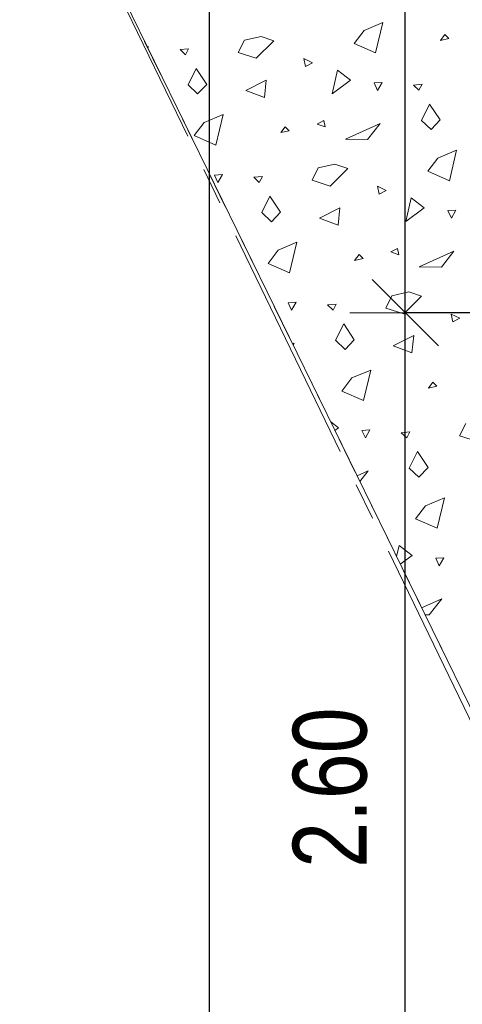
# Model space of a CAD drawing. Header units: metres. Extents: x -7.1 to 26.5, y -14.7 to 18.1.
# Tile 7 of 182: x -2.3 to -1.1, y -1.6 to 1. Entities that reach past the tile are written whole.
import ezdxf

# ---------------------------------------------------------------- set-up
doc = ezdxf.new("R2010")
doc.units = ezdxf.units.M
doc.header["$PDMODE"] = 65
for name, pattern in [('AUSGEZOGEN', [0]), ('STRICHLINIE_S4', [0.0055, 0.0035, -0.001, 0, -0.001]), ('STRICHPUNKT2_S5', [0.85, 0.65, -0.1, 0, -0.1])]:
    doc.linetypes.add(name, pattern=pattern)
doc.layers.add('XR$2$105 Bemassungen 100', color=7, linetype='AUSGEZOGEN')
doc.layers.add('XR$3$035 Decken', color=7, linetype='AUSGEZOGEN')
doc.styles.add('ARIAL', font='arial.ttf')
doc.dimstyles.new('DIMSTYLE_2', dxfattribs={"dimtxt": 0.2, "dimasz": 0.3, "dimexe": 0, "dimexo": 0, "dimgap": 0.1, "dimtad": 2, "dimrnd": 0.005, "dimzin": 4, "dimdsep": 46, "dimtxsty": 'ARIAL', "dimblk1": 'ALL_ML_STRICH', "dimblk2": 'ALL_ML_STRICH', "dimsah": 1, "dimcen": 0, "dimclrd": 7, "dimclre": 7, "dimclrt": 7, "dimadec": 0, "dimazin": 0, "dimtfac": 1, "dimtdec": 0, "dimtix": 1, "dimtmove": 2, "dimatfit": 3, "dimfxl": 0, "dimtzin": 0, "dimlwd": 0, "dimlwe": 18, "dimarcsym": 0})
doc.dimstyles.new('DIMSTYLE_3', dxfattribs={"dimtxt": 0.2, "dimasz": 0.3, "dimexe": 0, "dimexo": 0, "dimgap": 0.1, "dimtad": 2, "dimrnd": 0.005, "dimzin": 4, "dimdsep": 46, "dimtxsty": 'ARIAL', "dimblk1": 'ALL_ML_STRICH', "dimblk2": 'ALL_ML_STRICH', "dimsah": 1, "dimcen": 0, "dimclrd": 7, "dimclre": 7, "dimclrt": 7, "dimadec": 0, "dimazin": 0, "dimtfac": 1, "dimtdec": 0, "dimtix": 1, "dimtmove": 2, "dimatfit": 3, "dimfxl": 0, "dimtzin": 0, "dimlwd": 0, "dimlwe": 18, "dimarcsym": 0})

# ---------------------------------------------------------------- blocks, each defined once
blk = doc.blocks.new('ALL_ML_STRICH')
at = {"color": 0, "linetype": 'ByBlock', "lineweight": -2}
for p, q in [((0, -0.5), (0, 0.5)), ((-0.3, -0.3), (0.3, 0.3)), ((-1, 0), (0.5, 0))]:
    blk.add_line(p, q, dxfattribs=at)
blk = doc.blocks.new('*D50')
at = {"layer": 'DEFPOINTS', "color": 7, "linetype": 'AUSGEZOGEN', "lineweight": 18, "transparency": 33554687}
for p in [(-1.7359, 11.1435), (-1.7359, -4.0565), (-0.678, -4.0565)]:
    blk.add_point(p, dxfattribs=at)
at = {"layer": 'XR$2$105 Bemassungen 100', "color": 7, "linetype": 'AUSGEZOGEN', "lineweight": -2, "transparency": 33554687}
for p, q in [((-7.0874, 11.1435), (-1.7359, 11.1435)), ((-1.7359, -4.0565), (-1.7359, 11.1435)), ((0.7976, -4.0565), (-1.7359, -4.0565))]:
    blk.add_line(p, q, dxfattribs=at)
at = {"layer": 'XR$2$105 Bemassungen 100', "color": 7, "linetype": 'AUSGEZOGEN', "lineweight": 18, "transparency": 33554687, "xscale": 0.3, "yscale": 0.3, "zscale": 0.3}
for p, rotation in [((-1.7359, 11.1435), 90), ((-1.7359, -4.0565), 270)]:
    blk.add_blockref('ALL_ML_STRICH', p, dxfattribs=dict(at, rotation=rotation))
at = {"layer": 'XR$2$105 Bemassungen 100', "color": 7, "linetype": 'AUSGEZOGEN', "lineweight": 18, "transparency": 33554687, "insert": (-1.9401, 3.5492), "char_height": 0.2, "width": 0.8, "attachment_point": 5, "rotation": 90, "style": 'ARIAL'}
blk.add_mtext('\\W0.80;\\A1;{\\A1;{15.20\\H0.132000;\\S^ ;}}', dxfattribs=at)
blk = doc.blocks.new('*D54')
at = {"layer": 'DEFPOINTS', "color": 7, "linetype": 'AUSGEZOGEN', "lineweight": 18, "transparency": 33554687}
for p in [(0.8046, 0.2335), (-1.205, -2.3665), (-0.9186, -2.3665)]:
    blk.add_point(p, dxfattribs=at)
at = {"layer": 'XR$2$105 Bemassungen 100', "color": 7, "linetype": 'AUSGEZOGEN', "lineweight": -2, "transparency": 33554687}
for p, q in [((0.8046, 0.2335), (-1.205, 0.2335)), ((-1.205, -2.3665), (-1.205, 0.2335)), ((0.8046, -2.3665), (-1.205, -2.3665))]:
    blk.add_line(p, q, dxfattribs=at)
at = {"layer": 'XR$2$105 Bemassungen 100', "color": 7, "linetype": 'AUSGEZOGEN', "lineweight": 18, "transparency": 33554687, "xscale": 0.3, "yscale": 0.3, "zscale": 0.3}
for p, rotation in [((-1.205, 0.2335), 90), ((-1.205, -2.3665), 270)]:
    blk.add_blockref('ALL_ML_STRICH', p, dxfattribs=dict(at, rotation=rotation))
at = {"layer": 'XR$2$105 Bemassungen 100', "color": 7, "linetype": 'AUSGEZOGEN', "lineweight": 18, "transparency": 33554687, "insert": (-1.4084, -1.0547), "char_height": 0.2, "width": 0.64, "attachment_point": 5, "rotation": 90, "style": 'ARIAL'}
blk.add_mtext('\\W0.80;\\A1;{\\A1;{2.60\\H0.132000;\\S^ ;}}', dxfattribs=at)
blk = doc.blocks.new('*D55')
at = {"layer": 'DEFPOINTS', "color": 7, "linetype": 'AUSGEZOGEN', "lineweight": 18, "transparency": 33554687}
for p in [(0.8192, 2.4135), (-1.205, 0.2335), (0.8046, 0.2335)]:
    blk.add_point(p, dxfattribs=at)
at = {"layer": 'XR$2$105 Bemassungen 100', "color": 7, "linetype": 'AUSGEZOGEN', "lineweight": -2, "transparency": 33554687}
for p, q in [((0.8046, 2.4135), (-1.205, 2.4135)), ((-1.205, 0.2335), (-1.205, 2.4135)), ((0.8046, 0.2335), (-1.205, 0.2335))]:
    blk.add_line(p, q, dxfattribs=at)
at = {"layer": 'XR$2$105 Bemassungen 100', "color": 7, "linetype": 'AUSGEZOGEN', "lineweight": 18, "transparency": 33554687, "xscale": 0.3, "yscale": 0.3, "zscale": 0.3}
for p, rotation in [((-1.205, 2.4135), 90), ((-1.205, 0.2335), 270)]:
    blk.add_blockref('ALL_ML_STRICH', p, dxfattribs=dict(at, rotation=rotation))
at = {"layer": 'XR$2$105 Bemassungen 100', "color": 7, "linetype": 'AUSGEZOGEN', "lineweight": 18, "transparency": 33554687, "insert": (-1.4084, 1.3349), "char_height": 0.2, "width": 0.64, "attachment_point": 5, "rotation": 90, "style": 'ARIAL'}
blk.add_mtext('\\W0.80;\\A1;{\\A1;{2.18\\H0.132000;\\S^ ;}}', dxfattribs=at)
at = {"layer": 'XR$2$105 Bemassungen 100', "color": 7, "linetype": 'AUSGEZOGEN', "lineweight": 18, "transparency": 33554687, "insert": (-1.1473, 1.1113), "char_height": 0.2, "width": 0.01, "attachment_point": 1, "rotation": 90, "line_spacing_factor": 0.60241, "style": 'ARIAL'}
blk.add_mtext('\\W0.80;1.50', dxfattribs=at)
blk = doc.blocks.new('COMPLEXOBJECT_272')
at = {"layer": 'XR$3$035 Decken', "color": 253, "linetype": 'AUSGEZOGEN', "lineweight": 13, "transparency": 33554687}
for p, q in [((-1.3168, 0.9993), (-1.2657, 1.0209)), ((-1.2657, 1.0209), (-1.2854, 0.9381)), ((-1.3439, 0.9638), (-1.3168, 0.9993)), ((-1.6576, 0.9392), (-1.6411, 0.9725)), ((-1.6411, 0.9725), (-1.5955, 0.9829)), ((-1.5609, 0.9712), (-1.6089, 0.9236)), ((-1.5955, 0.9829), (-1.5609, 0.9712)), ((-1.2854, 0.9381), (-1.3439, 0.9638)), ((-1.0972, 0.988), (-1.1093, 0.972)), ((-1.1093, 0.972), (-1.0865, 0.9773)), ((-1.0865, 0.9773), (-1.0972, 0.988)), ((-1.9008, 0.9547), (-1.9047, 0.9545)), ((-1.9029, 0.951), (-1.9008, 0.9547)), ((-1.8156, 0.9473), (-1.7922, 0.9496)), ((-1.8008, 0.9334), (-1.8156, 0.9473)), ((-1.7922, 0.9496), (-1.8008, 0.9334)), ((-1.6089, 0.9236), (-1.6576, 0.9392)), ((-1.4567, 0.9116), (-1.4801, 0.9229)), ((-1.4801, 0.9229), (-1.4758, 0.9017)), ((-1.4758, 0.9017), (-1.4567, 0.9116)), ((-1.7939, 0.8515), (-1.7719, 0.896)), ((-1.7719, 0.896), (-1.7431, 0.853)), ((-1.4035, 0.8273), (-1.3888, 0.8914)), ((-1.3888, 0.8914), (-1.3533, 0.8642)), ((-1.6375, 0.8362), (-1.5821, 0.8641)), ((-1.5821, 0.8641), (-1.587, 0.8176)), ((-1.3533, 0.8642), (-1.4035, 0.8273)), ((-1.2678, 0.8583), (-1.2895, 0.857)), ((-1.2895, 0.857), (-1.28, 0.8366)), ((-1.28, 0.8366), (-1.2678, 0.8583)), ((-1.7678, 0.8269), (-1.7939, 0.8515)), ((-1.7431, 0.853), (-1.7678, 0.8269)), ((-1.587, 0.8176), (-1.6375, 0.8362)), ((-1.1826, 0.8509), (-1.1592, 0.8532)), ((-1.1678, 0.837), (-1.1826, 0.8509)), ((-1.1592, 0.8532), (-1.1678, 0.837)), ((-1.1609, 0.7551), (-1.1389, 0.7996)), ((-1.1389, 0.7996), (-1.1101, 0.7566)), ((-1.7769, 0.7138), (-1.7498, 0.7493)), ((-1.7498, 0.7493), (-1.6987, 0.7709)), ((-1.6987, 0.7709), (-1.7184, 0.6881)), ((-1.4257, 0.7545), (-1.4439, 0.7451)), ((-1.4224, 0.7373), (-1.4257, 0.7545)), ((-1.1347, 0.7305), (-1.1609, 0.7551)), ((-1.1101, 0.7566), (-1.1347, 0.7305)), ((-1.5302, 0.738), (-1.5423, 0.722)), ((-1.5423, 0.722), (-1.5195, 0.7273)), ((-1.5195, 0.7273), (-1.5302, 0.738)), ((-1.4439, 0.7451), (-1.4224, 0.7373)), ((-1.3673, 0.7045), (-1.2728, 0.7471)), ((-1.2728, 0.7471), (-1.3071, 0.7035)), ((-1.7184, 0.6881), (-1.7769, 0.7138)), ((-1.3071, 0.7035), (-1.3673, 0.7045)), ((-1.1168, 0.6529), (-1.0657, 0.6745)), ((-1.0657, 0.6745), (-1.0854, 0.5917)), ((-1.1439, 0.6174), (-1.1168, 0.6529)), ((-1.4576, 0.5927), (-1.4411, 0.6261)), ((-1.4411, 0.6261), (-1.3955, 0.6365)), ((-1.3609, 0.6247), (-1.4089, 0.5772)), ((-1.3955, 0.6365), (-1.3609, 0.6247)), ((-1.0854, 0.5917), (-1.1439, 0.6174)), ((-1.7008, 0.6083), (-1.7225, 0.607)), ((-1.7225, 0.607), (-1.713, 0.5866)), ((-1.713, 0.5866), (-1.7008, 0.6083)), ((-1.6156, 0.6009), (-1.5922, 0.6032)), ((-1.6008, 0.587), (-1.6156, 0.6009)), ((-1.5922, 0.6032), (-1.6008, 0.587)), ((-1.4089, 0.5772), (-1.4576, 0.5927)), ((-1.2567, 0.5652), (-1.2801, 0.5765)), ((-1.2801, 0.5765), (-1.2758, 0.5553)), ((-1.2758, 0.5553), (-1.2567, 0.5652)), ((-1.5939, 0.5051), (-1.5719, 0.5496)), ((-1.5719, 0.5496), (-1.5431, 0.5066)), ((-1.2035, 0.4809), (-1.1888, 0.5449)), ((-1.1888, 0.5449), (-1.1533, 0.5178)), ((-1.4375, 0.4898), (-1.3821, 0.5177)), ((-1.3821, 0.5177), (-1.387, 0.4712)), ((-1.1533, 0.5178), (-1.2035, 0.4809)), ((-1.0678, 0.5119), (-1.0895, 0.5106)), ((-1.0895, 0.5106), (-1.08, 0.4902)), ((-1.08, 0.4902), (-1.0678, 0.5119)), ((-1.5678, 0.4805), (-1.5939, 0.5051)), ((-1.5431, 0.5066), (-1.5678, 0.4805)), ((-1.387, 0.4712), (-1.4375, 0.4898)), ((-1.5769, 0.3674), (-1.5498, 0.4029)), ((-1.5498, 0.4029), (-1.4987, 0.4245)), ((-1.4987, 0.4245), (-1.5184, 0.3417)), ((-1.2257, 0.4081), (-1.2439, 0.3987)), ((-1.2224, 0.3909), (-1.2257, 0.4081)), ((-1.1673, 0.3581), (-1.0728, 0.4007)), ((-1.0728, 0.4007), (-1.1071, 0.3571)), ((-1.3302, 0.3916), (-1.3423, 0.3756)), ((-1.3423, 0.3756), (-1.3195, 0.3809)), ((-1.3195, 0.3809), (-1.3302, 0.3916)), ((-1.2439, 0.3987), (-1.2224, 0.3909)), ((-1.5184, 0.3417), (-1.5769, 0.3674)), ((-1.1071, 0.3571), (-1.1673, 0.3581)), ((-1.2576, 0.2463), (-1.2411, 0.2797)), ((-1.2411, 0.2797), (-1.1955, 0.2901)), ((-1.1609, 0.2783), (-1.2089, 0.2308)), ((-1.1955, 0.2901), (-1.1609, 0.2783)), ((-1.5008, 0.2619), (-1.5225, 0.2606)), ((-1.5225, 0.2606), (-1.513, 0.2402)), ((-1.513, 0.2402), (-1.5008, 0.2619)), ((-1.4156, 0.2545), (-1.3922, 0.2568)), ((-1.4008, 0.2405), (-1.4156, 0.2545)), ((-1.3922, 0.2568), (-1.4008, 0.2405)), ((-1.2089, 0.2308), (-1.2576, 0.2463)), ((-1.0567, 0.2188), (-1.0801, 0.23)), ((-1.0801, 0.23), (-1.0758, 0.2089)), ((-1.0758, 0.2089), (-1.0567, 0.2188)), ((-1.3939, 0.1587), (-1.3719, 0.2032)), ((-1.3719, 0.2032), (-1.3431, 0.1602)), ((-1.2375, 0.1433), (-1.1821, 0.1713)), ((-1.1821, 0.1713), (-1.187, 0.1248)), ((-1.5104, 0.1486), (-1.5058, 0.1507)), ((-1.5058, 0.1507), (-1.5093, 0.1463)), ((-1.3678, 0.1341), (-1.3939, 0.1587)), ((-1.3431, 0.1602), (-1.3678, 0.1341)), ((-1.187, 0.1248), (-1.2375, 0.1433)), ((-1.3769, 0.021), (-1.3498, 0.0565)), ((-1.3498, 0.0565), (-1.2987, 0.0781)), ((-1.2987, 0.0781), (-1.3184, -0.0048)), ((-1.1302, 0.0452), (-1.1423, 0.0292)), ((-1.1423, 0.0292), (-1.1195, 0.0345)), ((-1.1195, 0.0345), (-1.1302, 0.0452)), ((-1.3184, -0.0048), (-1.3769, 0.021)), ((-1.407, -0.0628), (-1.3863, -0.0786)), ((-1.3863, -0.0786), (-1.3959, -0.0856)), ((-1.0576, -0.1001), (-1.0411, -0.0667)), ((-1.3008, -0.0845), (-1.3225, -0.0858)), ((-1.3225, -0.0858), (-1.313, -0.1062)), ((-1.313, -0.1062), (-1.3008, -0.0845)), ((-1.2156, -0.0919), (-1.1922, -0.0896)), ((-1.2008, -0.1059), (-1.2156, -0.0919)), ((-1.1922, -0.0896), (-1.2008, -0.1059)), ((-1.0089, -0.1156), (-1.0576, -0.1001)), ((-1.1939, -0.1877), (-1.1719, -0.1432)), ((-1.1719, -0.1432), (-1.1431, -0.1862)), ((-1.1431, -0.1862), (-1.1678, -0.2123)), ((-1.3355, -0.2091), (-1.3058, -0.1957)), ((-1.3058, -0.1957), (-1.3281, -0.2241)), ((-1.1678, -0.2123), (-1.1939, -0.1877)), ((-1.1769, -0.3254), (-1.1498, -0.2899)), ((-1.1498, -0.2899), (-1.0987, -0.2683)), ((-1.0987, -0.2683), (-1.1184, -0.3512)), ((-1.1184, -0.3512), (-1.1769, -0.3254)), ((-1.2286, -0.4275), (-1.2218, -0.3979)), ((-1.2218, -0.3979), (-1.1863, -0.425)), ((-1.1863, -0.425), (-1.2183, -0.4486)), ((-1.1008, -0.4309), (-1.1225, -0.4322)), ((-1.1225, -0.4322), (-1.113, -0.4526)), ((-1.113, -0.4526), (-1.1008, -0.4309)), ((-1.1605, -0.5668), (-1.1058, -0.5421)), ((-1.1058, -0.5421), (-1.1401, -0.5858)), ((-1.1401, -0.5858), (-1.1513, -0.5856))]:
    blk.add_line(p, q, dxfattribs=at)

msp = doc.modelspace()

# ---------------------------------------------------------------- linework, layer by layer
at = {"layer": 'XR$3$035 Decken', "color": 253, "linetype": 'STRICHLINIE_S4', "lineweight": 18, "transparency": 33554687}
msp.add_lwpolyline([(-2.516, 2.2042), (-0.7259, 5.8635), (1.2918, 5.8635), (1.2918, 11.7574), (4.7936, 11.7574), (4.7936, 11.1435), (1.8718, 11.1435), (1.8718, -2.4477), (1.2918, -2.4465), (1.2918, -1.4565), (-0.7252, -1.4565), (-2.516, 2.2042)], close=True, dxfattribs=at)
at = {"layer": 'XR$3$035 Decken', "color": 94, "linetype": 'STRICHPUNKT2_S5', "lineweight": 18, "transparency": 33554687}
msp.add_lwpolyline([(-7.0927, 1.9507), (-3.9502, -4.5505), (-0.1409, -2.7092), (-2.516, 2.2042), (-0.3553, 6.6223), (-3.9486, 8.3796), (-7.0927, 1.9507)], close=True, dxfattribs=at)
at = {"layer": 'XR$3$035 Decken', "color": 7, "linetype": 'AUSGEZOGEN', "lineweight": 18, "transparency": 33554687}
msp.add_lwpolyline([(-0.7252, -1.4565), (1.9518, -1.4565), (1.9518, 5.8635), (-0.7259, 5.8635), (-2.516, 2.2042), (-0.7252, -1.4565)], close=True, dxfattribs=at)

# ---------------------------------------------------------------- block references
at = {"layer": 'XR$3$035 Decken', "color": 253, "linetype": 'AUSGEZOGEN', "lineweight": 13, "transparency": 33554687}
msp.add_blockref('COMPLEXOBJECT_272', (0, 0), dxfattribs=at)

# ---------------------------------------------------------------- dimensions: what is measured, and where the dimension line sits
at = {"layer": 'XR$2$105 Bemassungen 100', "color": 7, "linetype": 'AUSGEZOGEN', "lineweight": 18, "transparency": 33554687}
for base, p1, p2, dimstyle, picture, middle in [((-1.7359, 11.1435), (0.7976, -4.0565), (-7.0874, 11.1435), 'DIMSTYLE_2', '*D50', (-1.9401, 3.5492)), ((-1.205, 0.2335), (0.8046, -2.3665), (0.8046, 0.2335), 'DIMSTYLE_3', '*D54', (-1.4084, -1.0547))]:
    dim = msp.add_linear_dim(base=base, p1=p1, p2=p2, angle=90, dimstyle=dimstyle, override={"dimpost": '<>', "dimclrd": 7, "dimclre": 7, "dimclrt": 7, "dimlwd": 0, "dimlwe": 18}, dxfattribs=at)
    dim.commit()
    dim.dimension.update_dxf_attribs({"geometry": picture, "text_midpoint": middle, "dimtype": 160})
dim = msp.add_linear_dim(base=(-1.205, 2.4135), p1=(0.8046, 0.2335), p2=(0.8046, 2.4135), angle=90, text='<>\\X\\W0.80;1.50', dimstyle='DIMSTYLE_3', override={"dimpost": '<>', "dimclrd": 7, "dimclre": 7, "dimclrt": 7, "dimlwd": 0, "dimlwe": 18}, dxfattribs=at)
dim.commit()
dim.dimension.update_dxf_attribs({"geometry": '*D55', "text_midpoint": (-1.4084, 1.3349), "dimtype": 160})

doc.saveas('drawing.dxf')
